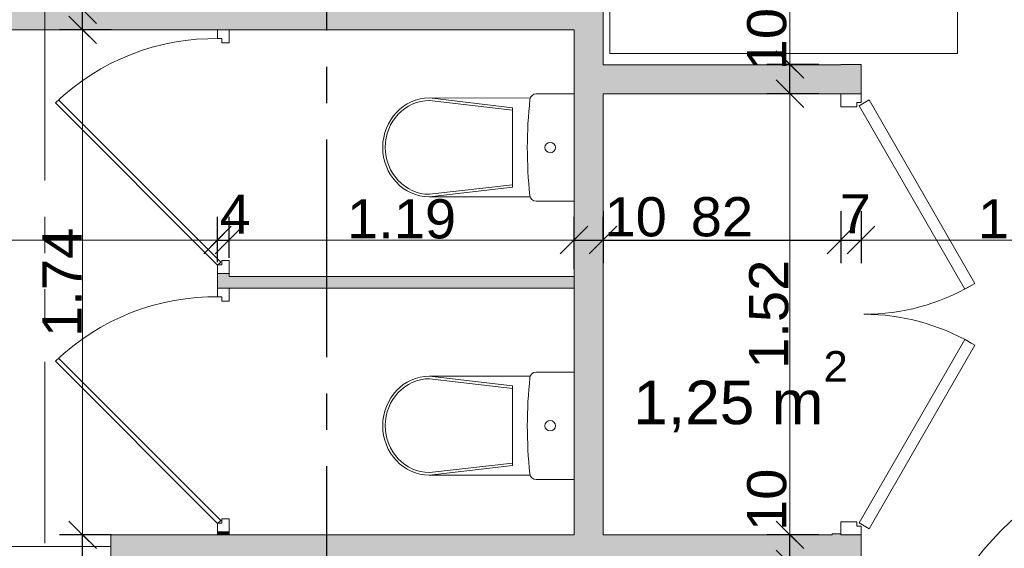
# Model space of a CAD drawing. Extents: x -61922 to 269817, y -51921 to -896.
# Tile 20 of 37: x -34563 to -31166, y -32149 to -30328. Entities that reach past the tile are written whole.
import ezdxf

# ---------------------------------------------------------------- set-up
doc = ezdxf.new("R2010")
doc.units = 0
doc.header["$LTSCALE"] = 0.1
doc.header["$MEASUREMENT"] = 0
doc.linetypes.add('AXES2', pattern=[1.125, 0.75, -0.125, 0.125, -0.125])
doc.linetypes.add('FANTOME2', pattern=[1.25, 0.625, -0.125, 0.125, -0.125, 0.125, -0.125])
doc.layers.get('0').update_dxf_attribs({"lineweight": 9})
doc.layers.get('Defpoints').update_dxf_attribs({"lineweight": 9})
for name, color, linetype, lineweight in [('Cloisons', 7, 'Continuous', 9), ('Cotat_ 1_50', 7, 'Continuous', 9), ('Mobiliers', 7, 'Continuous', 9), ('Murs Périphériques', 7, 'Continuous', 9), ('Plomberie Sanitaire', 7, 'Continuous', 9), ('Poutres', 7, 'Continuous', 9), ('Revetement Sols', 7, 'Continuous', 9)]:
    doc.layers.add(name, color=color, linetype=linetype, lineweight=lineweight)
doc.styles.add('STYLE_GENERE_2', font='swissc.ttf', dxfattribs={"width": 1.25})
doc.dimstyles.new('COTATION_EN_M', dxfattribs={"dimtxt": 135, "dimasz": 45, "dimexe": 80, "dimexo": 10, "dimgap": 3, "dimtad": 1, "dimlfac": 0.001, "dimzin": 0, "dimdsep": 46, "dimtxsty": 'STYLE_GENERE_2', "dimblk": 'OBLIQUE', "dimcen": 2.5, "dimclrd": 256, "dimclre": 256, "dimclrt": 256, "dimadec": 0, "dimazin": 0, "dimtfac": 1, "dimtix": 1, "dimtmove": 1, "dimatfit": 3, "dimldrblk": 'OBLIQUE', "dimfxl": 100, "dimfxlon": 1, "dimtfillclr": 256, "dimtolj": 1, "dimtzin": 1, "dimlwd": -1, "dimarcsym": 0})
doc.dimstyles.new('COTE CM', dxfattribs={"dimtxt": 135, "dimasz": 95, "dimexe": 80, "dimexo": 10, "dimgap": 10, "dimtad": 1, "dimdec": 0, "dimlfac": 0.1, "dimzin": 0, "dimtxsty": 'STYLE_GENERE_2', "dimblk": 'OBLIQUE', "dimcen": 0.09, "dimclrd": 256, "dimclre": 256, "dimclrt": 256, "dimadec": 0, "dimazin": 0, "dimtfac": 1, "dimtdec": 0, "dimtmove": 1, "dimatfit": 3, "dimfxl": 100, "dimfxlon": 1, "dimtolj": 1, "dimtzin": 0, "dimarcsym": 0})

# ---------------------------------------------------------------- blocks, each defined once
blk = doc.blocks.new('_Oblique')
at = {"color": 0, "linetype": 'ByBlock', "lineweight": -2}
blk.add_line((-0.5, -0.5), (0.5, 0.5), dxfattribs=at)
blk = doc.blocks.new('*D881')
at = {"lineweight": -2, "transparency": 16777216}
for p, q in [((-36080.3, -30986.9), (-36080.3, -31166.9)), ((-33880.3, -31162.7), (-33880.3, -31006.9))]:
    blk.add_line(p, q, dxfattribs=at)
at = {"transparency": 16777216}
blk.add_line((-36080.3, -31086.9), (-33880.3, -31086.9), dxfattribs=at)
at = {"layer": 'Defpoints', "color": 0, "transparency": 16777216}
for p in [(-36080.3, -30407.7), (-33880.3, -31086.9), (-33880.3, -31172.7)]:
    blk.add_point(p, dxfattribs=at)
at = {"transparency": 16777216, "xscale": 45, "yscale": 45, "zscale": 45, "rotation": 180}
blk.add_blockref('_Oblique', (-36080.3, -31086.9), dxfattribs=at)
at = {"transparency": 16777216, "xscale": 45, "yscale": 45, "zscale": 45}
blk.add_blockref('_Oblique', (-33880.3, -31086.9), dxfattribs=at)
at = {"transparency": 16777216, "insert": (-34980.3, -31014.5), "char_height": 135, "attachment_point": 5, "style": 'STYLE_GENERE_2'}
blk.add_mtext('\\A1;2.20', dxfattribs=at)
blk = doc.blocks.new('*D882')
at = {"lineweight": -2, "transparency": 16777216}
for p, q in [((-33880.3, -31162.7), (-33880.3, -31006.9)), ((-33840.3, -31147.7), (-33840.3, -31006.9)), ((-33880.3, -31086.9), (-33840.3, -31086.9))]:
    blk.add_line(p, q, dxfattribs=at)
at = {"layer": 'Defpoints', "color": 0, "transparency": 16777216}
for p in [(-33840.3, -31086.9), (-33880.3, -31172.7), (-33840.3, -31157.7)]:
    blk.add_point(p, dxfattribs=at)
at = {"lineweight": -2, "transparency": 16777216, "xscale": 95, "yscale": 95, "zscale": 95, "rotation": 180}
blk.add_blockref('_Oblique', (-33880.3, -31086.9), dxfattribs=at)
at = {"lineweight": -2, "transparency": 16777216, "xscale": 95, "yscale": 95, "zscale": 95}
blk.add_blockref('_Oblique', (-33840.3, -31086.9), dxfattribs=at)
at = {"transparency": 16777216, "insert": (-33819.5, -30997.7), "char_height": 135, "attachment_point": 5, "style": 'STYLE_GENERE_2'}
blk.add_mtext('\\A1;4', dxfattribs=at)
blk = doc.blocks.new('*D883')
at = {"lineweight": -2, "transparency": 16777216}
for p, q in [((-33840.3, -31147.7), (-33840.3, -31006.9)), ((-32650.3, -31186.9), (-32650.3, -31006.9))]:
    blk.add_line(p, q, dxfattribs=at)
at = {"transparency": 16777216}
blk.add_line((-33840.3, -31086.9), (-32650.3, -31086.9), dxfattribs=at)
at = {"layer": 'Defpoints', "color": 0, "transparency": 16777216}
for p in [(-32650.3, -31086.9), (-33840.3, -31157.7), (-32650.3, -31212.7)]:
    blk.add_point(p, dxfattribs=at)
at = {"transparency": 16777216, "xscale": 45, "yscale": 45, "zscale": 45, "rotation": 180}
blk.add_blockref('_Oblique', (-33840.3, -31086.9), dxfattribs=at)
at = {"transparency": 16777216, "xscale": 45, "yscale": 45, "zscale": 45}
blk.add_blockref('_Oblique', (-32650.3, -31086.9), dxfattribs=at)
at = {"transparency": 16777216, "insert": (-33245.3, -31014.6), "char_height": 135, "attachment_point": 5, "style": 'STYLE_GENERE_2'}
blk.add_mtext('\\A1;1.19', dxfattribs=at)
blk = doc.blocks.new('*D884')
at = {"lineweight": -2, "transparency": 16777216}
for p, q in [((-32550.3, -30986.9), (-32550.3, -31166.9)), ((-31730.3, -30986.9), (-31730.3, -31166.9)), ((-32550.3, -31086.9), (-31730.3, -31086.9))]:
    blk.add_line(p, q, dxfattribs=at)
at = {"layer": 'Defpoints', "color": 0, "transparency": 16777216}
for p in [(-32550.3, -30582.7), (-31730.3, -30627.7), (-31730.3, -31086.9)]:
    blk.add_point(p, dxfattribs=at)
at = {"lineweight": -2, "transparency": 16777216, "xscale": 95, "yscale": 95, "zscale": 95, "rotation": 180}
blk.add_blockref('_Oblique', (-32550.3, -31086.9), dxfattribs=at)
at = {"lineweight": -2, "transparency": 16777216, "xscale": 95, "yscale": 95, "zscale": 95}
blk.add_blockref('_Oblique', (-31730.3, -31086.9), dxfattribs=at)
at = {"transparency": 16777216, "insert": (-32140.3, -31007.5), "char_height": 135, "attachment_point": 5, "style": 'STYLE_GENERE_2'}
blk.add_mtext('\\A1;82', dxfattribs=at)
blk = doc.blocks.new('*D885')
at = {"lineweight": -2, "transparency": 16777216}
for p, q in [((-31730.3, -30986.9), (-31730.3, -31166.9)), ((-31660.3, -30986.9), (-31660.3, -31166.9)), ((-31730.3, -31086.9), (-31660.3, -31086.9))]:
    blk.add_line(p, q, dxfattribs=at)
at = {"layer": 'Defpoints', "color": 0, "transparency": 16777216}
for p in [(-31730.3, -30627.7), (-31660.3, -30612.7), (-31660.3, -31086.9)]:
    blk.add_point(p, dxfattribs=at)
at = {"lineweight": -2, "transparency": 16777216, "xscale": 95, "yscale": 95, "zscale": 95, "rotation": 180}
blk.add_blockref('_Oblique', (-31730.3, -31086.9), dxfattribs=at)
at = {"lineweight": -2, "transparency": 16777216, "xscale": 95, "yscale": 95, "zscale": 95}
blk.add_blockref('_Oblique', (-31660.3, -31086.9), dxfattribs=at)
at = {"transparency": 16777216, "insert": (-31680.2, -30996.4), "char_height": 135, "attachment_point": 5, "style": 'STYLE_GENERE_2'}
blk.add_mtext('\\A1;7', dxfattribs=at)
blk = doc.blocks.new('*D886')
at = {"lineweight": -2, "transparency": 16777216}
for p, q in [((-31660.3, -30986.9), (-31660.3, -31166.9)), ((-30479.1, -31186.9), (-30479.1, -31006.9))]:
    blk.add_line(p, q, dxfattribs=at)
at = {"transparency": 16777216}
blk.add_line((-31660.3, -31086.9), (-30479.1, -31086.9), dxfattribs=at)
at = {"layer": 'Defpoints', "color": 0, "transparency": 16777216}
for p in [(-31660.3, -30612.7), (-30479.1, -31086.9), (-30479.1, -31603.3)]:
    blk.add_point(p, dxfattribs=at)
at = {"transparency": 16777216, "xscale": 45, "yscale": 45, "zscale": 45, "rotation": 180}
blk.add_blockref('_Oblique', (-31660.3, -31086.9), dxfattribs=at)
at = {"transparency": 16777216, "xscale": 45, "yscale": 45, "zscale": 45}
blk.add_blockref('_Oblique', (-30479.1, -31086.9), dxfattribs=at)
at = {"transparency": 16777216, "insert": (-31069.7, -31014.6), "char_height": 135, "attachment_point": 5, "style": 'STYLE_GENERE_2'}
blk.add_mtext('\\A1;1.18', dxfattribs=at)
blk = doc.blocks.new('A$C7C8A2EC4')
at = {"layer": 'Cloisons'}
for p, q in [((0, 0), (-40, 0)), ((-30, 0), (-40, 0)), ((-40, 0), (-40, -45)), ((-10, 0), (-30, 0)), ((0, 0), (-10, 0)), ((0, -30), (0, 0)), ((-15, -45), (-15, -30)), ((-15, -30), (0, -30)), ((-40, -45), (-15, -45)), ((547.9, -240.8), (-11.2, -800)), ((558.5, -251.5), (-0.6, -810.6)), ((-40, -840), (-40, -795)), ((-40, -795), (-15, -795)), ((-15, -795), (-15, -810)), ((-15, -810), (0, -810)), ((-11.2, -800), (0, -811.2)), ((0, -810), (0, -840))]:
    blk.add_line(p, q, dxfattribs=at)
at = {"layer": 'Cloisons', "color": 7, "linetype": 'Continuous'}
blk.add_line((0, -840), (-40, -840), dxfattribs=at)
at = {"layer": 'Cloisons', "color": 59, "linetype": 'Continuous', "lineweight": 20}
for p, q in [((-30, -840), (-40, -840)), ((-10, -840), (-30, -840)), ((0, -840), (-10, -840))]:
    blk.add_line(p, q, dxfattribs=at)
at = {"layer": 'Cloisons'}
blk.add_arc((10, -820), 790, 46.0277, 91.2008, dxfattribs=at)
blk = doc.blocks.new('*D945')
at = {"lineweight": -2, "ltscale": 10, "transparency": 16777216}
for p, q in [((-49175.8, -32475.2), (-49319.8, -32583.2)), ((-46395, -36184.1), (-46539, -36292.1))]:
    blk.add_line(p, q, dxfattribs=at)
at = {"ltscale": 10, "transparency": 16777216}
blk.add_line((-49255.8, -32535.2), (-46475, -36244.1), dxfattribs=at)
at = {"layer": 'Defpoints', "color": 0, "ltscale": 10, "transparency": 16777216}
for p in [(671.9, -896.2), (-48934.3, -32294.2), (-46475, -36244.1)]:
    blk.add_point(p, dxfattribs=at)
at = {"ltscale": 10, "transparency": 16777216, "xscale": 45, "yscale": 45, "zscale": 45}
for p, rotation in [((-49255.8, -32535.2), 126.8603809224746), ((-46475, -36244.1), 306.8603809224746)]:
    blk.add_blockref('_Oblique', p, dxfattribs=dict(at, rotation=rotation))
at = {"ltscale": 10, "transparency": 16777216, "insert": (-47923.2, -34433), "char_height": 135, "attachment_point": 5, "rotation": 126.8604, "style": 'STYLE_GENERE_2'}
blk.add_mtext('\\A1;4.64', dxfattribs=at)
blk = doc.blocks.new('*D965')
at = {"lineweight": -2, "ltscale": 10, "transparency": 16777216}
for p, q in [((-34245.6, -32102.7), (-34425.6, -32102.7)), ((-34345.6, -32742.7), (-34345.6, -32102.7)), ((-34245.6, -32742.7), (-34425.6, -32742.7))]:
    blk.add_line(p, q, dxfattribs=at)
at = {"layer": 'Defpoints', "color": 0, "ltscale": 10, "transparency": 16777216}
for p in [(-34345.6, -32102.7), (-34037.6, -32102.7), (-34037.6, -32742.7)]:
    blk.add_point(p, dxfattribs=at)
at = {"lineweight": -2, "ltscale": 10, "transparency": 16777216, "xscale": 95, "yscale": 95, "zscale": 95}
for p, rotation in [((-34345.6, -32102.7), 90), ((-34345.6, -32742.7), 270)]:
    blk.add_blockref('_Oblique', p, dxfattribs=dict(at, rotation=rotation))
at = {"ltscale": 10, "transparency": 16777216, "insert": (-34424.9, -32422.7), "char_height": 135, "attachment_point": 5, "rotation": 90, "style": 'STYLE_GENERE_2'}
blk.add_mtext('\\A1;64', dxfattribs=at)
blk = doc.blocks.new('*D966')
at = {"lineweight": -2, "ltscale": 10, "transparency": 16777216}
for p, q in [((-34245.6, -30362.7), (-34425.6, -30362.7)), ((-34245.6, -32102.7), (-34425.6, -32102.7))]:
    blk.add_line(p, q, dxfattribs=at)
at = {"ltscale": 10, "transparency": 16777216}
blk.add_line((-34345.6, -32102.7), (-34345.6, -30362.7), dxfattribs=at)
at = {"layer": 'Defpoints', "color": 0, "ltscale": 10, "transparency": 16777216}
for p in [(-34345.6, -30362.7), (-33669.7, -30362.7), (-34037.6, -32102.7)]:
    blk.add_point(p, dxfattribs=at)
at = {"ltscale": 10, "transparency": 16777216, "xscale": 45, "yscale": 45, "zscale": 45}
for p, rotation in [((-34345.6, -30362.7), 90), ((-34345.6, -32102.7), 270)]:
    blk.add_blockref('_Oblique', p, dxfattribs=dict(at, rotation=rotation))
at = {"ltscale": 10, "transparency": 16777216, "insert": (-34416.6, -31232.7), "char_height": 135, "attachment_point": 5, "rotation": 90, "style": 'STYLE_GENERE_2'}
blk.add_mtext('\\A1;1.74', dxfattribs=at)
blk = doc.blocks.new('*D967')
at = {"lineweight": -2, "ltscale": 10, "transparency": 16777216}
for p, q in [((-34245.6, -30292.7), (-34425.6, -30292.7)), ((-34345.6, -30362.7), (-34345.6, -30292.7)), ((-34245.6, -30362.7), (-34425.6, -30362.7))]:
    blk.add_line(p, q, dxfattribs=at)
at = {"layer": 'Defpoints', "color": 0, "ltscale": 10, "transparency": 16777216}
for p in [(-34345.6, -30292.7), (-33669.7, -30292.7), (-33669.7, -30362.7)]:
    blk.add_point(p, dxfattribs=at)
at = {"lineweight": -2, "ltscale": 10, "transparency": 16777216, "xscale": 95, "yscale": 95, "zscale": 95}
for p, rotation in [((-34345.6, -30292.7), 90), ((-34345.6, -30362.7), 270)]:
    blk.add_blockref('_Oblique', p, dxfattribs=dict(at, rotation=rotation))
at = {"ltscale": 10, "transparency": 16777216, "insert": (-34423.1, -30213.7), "char_height": 135, "attachment_point": 5, "rotation": 90, "style": 'STYLE_GENERE_2'}
blk.add_mtext('\\A1;7', dxfattribs=at)
blk = doc.blocks.new('*D971')
at = {"lineweight": -2, "ltscale": 10, "transparency": 16777216}
for p, q in [((-31805.6, -32102.7), (-31985.6, -32102.7)), ((-31905.6, -32202.7), (-31905.6, -32102.7)), ((-31805.6, -32202.7), (-31985.6, -32202.7))]:
    blk.add_line(p, q, dxfattribs=at)
at = {"layer": 'Defpoints', "color": 0, "ltscale": 10, "transparency": 16777216}
for p in [(-31905.6, -32102.7), (-31760.3, -32102.7), (-31760.3, -32202.7)]:
    blk.add_point(p, dxfattribs=at)
at = {"lineweight": -2, "ltscale": 10, "transparency": 16777216, "xscale": 95, "yscale": 95, "zscale": 95}
for p, rotation in [((-31905.6, -32102.7), 90), ((-31905.6, -32202.7), 270)]:
    blk.add_blockref('_Oblique', p, dxfattribs=dict(at, rotation=rotation))
at = {"ltscale": 10, "transparency": 16777216, "insert": (-31984.9, -31981.9), "char_height": 135, "attachment_point": 5, "rotation": 90, "style": 'STYLE_GENERE_2'}
blk.add_mtext('\\A1;10', dxfattribs=at)
blk = doc.blocks.new('*D972')
at = {"lineweight": -2, "ltscale": 10, "transparency": 16777216}
for p, q in [((-31805.6, -30582.7), (-31985.6, -30582.7)), ((-31805.6, -32102.7), (-31985.6, -32102.7))]:
    blk.add_line(p, q, dxfattribs=at)
at = {"ltscale": 10, "transparency": 16777216}
blk.add_line((-31905.6, -32102.7), (-31905.6, -30582.7), dxfattribs=at)
at = {"layer": 'Defpoints', "color": 0, "ltscale": 10, "transparency": 16777216}
for p in [(-31905.6, -30582.7), (-31730.3, -30582.7), (-31760.3, -32102.7)]:
    blk.add_point(p, dxfattribs=at)
at = {"ltscale": 10, "transparency": 16777216, "xscale": 45, "yscale": 45, "zscale": 45}
for p, rotation in [((-31905.6, -30582.7), 90), ((-31905.6, -32102.7), 270)]:
    blk.add_blockref('_Oblique', p, dxfattribs=dict(at, rotation=rotation))
at = {"ltscale": 10, "transparency": 16777216, "insert": (-31978, -31342.7), "char_height": 135, "attachment_point": 5, "rotation": 90, "style": 'STYLE_GENERE_2'}
blk.add_mtext('\\A1;1.52', dxfattribs=at)
blk = doc.blocks.new('*D973')
at = {"lineweight": -2, "ltscale": 10, "transparency": 16777216}
for p, q in [((-31805.6, -30482), (-31985.6, -30482)), ((-31905.6, -30582.7), (-31905.6, -30482)), ((-31805.6, -30582.7), (-31985.6, -30582.7))]:
    blk.add_line(p, q, dxfattribs=at)
at = {"layer": 'Defpoints', "color": 0, "ltscale": 10, "transparency": 16777216}
for p in [(-31905.6, -30482), (-31660.3, -30482), (-31730.3, -30582.7)]:
    blk.add_point(p, dxfattribs=at)
at = {"lineweight": -2, "ltscale": 10, "transparency": 16777216, "xscale": 95, "yscale": 95, "zscale": 95}
for p, rotation in [((-31905.6, -30482), 90), ((-31905.6, -30582.7), 270)]:
    blk.add_blockref('_Oblique', p, dxfattribs=dict(at, rotation=rotation))
at = {"ltscale": 10, "transparency": 16777216, "insert": (-31984.9, -30394.6), "char_height": 135, "attachment_point": 5, "rotation": 90, "style": 'STYLE_GENERE_2'}
blk.add_mtext('\\A1;10', dxfattribs=at)
blk = doc.blocks.new('*D974')
at = {"lineweight": -2, "ltscale": 10, "transparency": 16777216}
for p, q in [((-32005.6, -27895.4), (-31825.6, -27895.4)), ((-31805.6, -30482), (-31985.6, -30482))]:
    blk.add_line(p, q, dxfattribs=at)
at = {"ltscale": 10, "transparency": 16777216}
blk.add_line((-31905.6, -30482), (-31905.6, -27895.4), dxfattribs=at)
at = {"layer": 'Defpoints', "color": 0, "ltscale": 10, "transparency": 16777216}
for p in [(-32550.3, -27895.4), (-31905.6, -27895.4), (-31660.3, -30482)]:
    blk.add_point(p, dxfattribs=at)
at = {"ltscale": 10, "transparency": 16777216, "xscale": 45, "yscale": 45, "zscale": 45}
for p, rotation in [((-31905.6, -27895.4), 90), ((-31905.6, -30482), 270)]:
    blk.add_blockref('_Oblique', p, dxfattribs=dict(at, rotation=rotation))
at = {"ltscale": 10, "transparency": 16777216, "insert": (-31978, -29188.7), "char_height": 135, "attachment_point": 5, "rotation": 90, "style": 'STYLE_GENERE_2'}
blk.add_mtext('\\A1;2.59', dxfattribs=at)
blk = doc.blocks.new('*D976')
at = {"lineweight": -2, "ltscale": 10, "transparency": 16777216}
for p, q in [((-32650.3, -31086.9), (-32650.3, -31006.9)), ((-32550.3, -31086.9), (-32550.3, -31006.9)), ((-32650.3, -31086.9), (-32550.3, -31086.9))]:
    blk.add_line(p, q, dxfattribs=at)
at = {"layer": 'Defpoints', "color": 0, "ltscale": 10, "transparency": 16777216}
for p in [(-32650.3, -31086.9), (-32550.3, -31086.9), (-32550.3, -31086.9)]:
    blk.add_point(p, dxfattribs=at)
at = {"lineweight": -2, "ltscale": 10, "transparency": 16777216, "xscale": 95, "yscale": 95, "zscale": 95, "rotation": 180}
blk.add_blockref('_Oblique', (-32650.3, -31086.9), dxfattribs=at)
at = {"lineweight": -2, "ltscale": 10, "transparency": 16777216, "xscale": 95, "yscale": 95, "zscale": 95}
blk.add_blockref('_Oblique', (-32550.3, -31086.9), dxfattribs=at)
at = {"ltscale": 10, "transparency": 16777216, "insert": (-32437.9, -31007.6), "char_height": 135, "attachment_point": 5, "style": 'STYLE_GENERE_2'}
blk.add_mtext('\\A1;10', dxfattribs=at)

msp = doc.modelspace()

# ---------------------------------------------------------------- hatches: boundary and pattern name
at = {"layer": 'Cloisons', "linetype": 'Continuous', "lineweight": 60}
for points in [[(-32650.343, -30482.676), (-32550.343, -30482.676), (-32550.343, -27895.357), (-32650.343, -27895.357)], [(-36080.343, -30362.676), (-32650.343, -30362.676), (-32650.343, -30292.676), (-36080.343, -30292.676)], [(-32650.343, -30582.676), (-31730.343, -30582.676), (-31730.343, -30482.676), (-32650.343, -30482.676)], [(-31730.343, -30582.676), (-31660.343, -30582.676), (-31660.343, -30481.968), (-31730.343, -30481.968)], [(-32650.343, -32102.676), (-32550.343, -32102.676), (-32550.343, -30582.676), (-32650.343, -30582.676)], [(-34148.282, -32742.676), (-34148.282, -32202.676), (-34248.282, -32102.676), (-34248.282, -32742.676)], [(-31760.343, -32102.676), (-34248.282, -32102.676), (-34148.282, -32202.676), (-31760.343, -32202.676)], [(-31660.343, -32742.676), (-31660.343, -32099.423), (-31760.343, -32099.423), (-31760.343, -32742.676)]]:
    msp.add_hatch(color=7, dxfattribs=at).paths.add_polyline_path(points, flags=0)
at = {"layer": 'Cloisons', "linetype": 'Continuous', "lineweight": 9}
for color, points in [(9, [(-33840.343, -31202.676), (-33880.343, -31202.676), (-33880.343, -31252.676), (-33840.343, -31252.676)]), (9, [(-32650.343, -31212.675), (-33840.343, -31212.676), (-33840.343, -31252.676), (-32650.343, -31252.675)]), (7, [(-33840.342, -32092.676), (-33880.342, -32092.676), (-33880.342, -32102.676), (-33840.342, -32102.676)])]:
    msp.add_hatch(color=color, dxfattribs=at).paths.add_polyline_path(points, flags=0)

# ---------------------------------------------------------------- linework, layer by layer
at = {"linetype": 'AXES2', "lineweight": 30, "ltscale": 10000}
msp.add_line((-33504.127, -27365.413), (-33504.127, -43336.485), dxfattribs=at)
for p, q in [((-33840.343, -31212.676), (-32650.343, -31212.675)), ((-33840.343, -31252.676), (-32650.343, -31252.675))]:
    msp.add_line(p, q)
at = {"layer": 'Cloisons', "color": 7, "linetype": 'Continuous'}
for p, q in [((-32550.343, -30482.676), (-32550.343, -27895.357)), ((-36080.343, -30362.676), (-32650.343, -30362.676)), ((-33840.344, -30362.676), (-33880.344, -30362.676)), ((-32650.343, -30362.676), (-32650.343, -30482.676)), ((-32650.343, -30482.676), (-32650.343, -30582.676)), ((-31730.343, -30482.676), (-32550.343, -30482.676)), ((-31730.343, -30481.968), (-31730.343, -30482.676)), ((-31660.343, -30481.968), (-31730.343, -30481.968)), ((-31660.343, -30582.676), (-31660.343, -30481.968)), ((-32650.343, -30582.676), (-32650.343, -32102.676)), ((-32550.343, -30582.676), (-31730.343, -30582.676)), ((-32550.343, -32102.676), (-32550.343, -30582.676)), ((-31660.343, -30582.676), (-31730.343, -30582.676)), ((-33880.343, -31202.676), (-33840.343, -31202.676)), ((-33880.343, -31202.676), (-33880.343, -31252.676)), ((-33840.343, -31212.676), (-33840.343, -31202.676)), ((-32650.343, -31252.675), (-32650.343, -31212.675)), ((-33880.343, -31252.676), (-33840.343, -31252.676)), ((-33880.342, -32092.676), (-33840.342, -32092.676)), ((-33880.342, -32092.676), (-33880.342, -32102.676)), ((-33840.342, -32102.676), (-33840.342, -32092.676)), ((-34248.282, -32102.676), (-34248.282, -32742.676)), ((-32650.343, -32102.676), (-34248.282, -32102.676)), ((-33880.342, -32102.676), (-33840.342, -32102.676)), ((-31760.343, -32102.676), (-32550.343, -32102.676)), ((-31730.343, -32099.423), (-31760.343, -32099.423)), ((-31760.343, -32099.423), (-31760.343, -32102.676)), ((-31660.343, -32742.676), (-31660.343, -32099.423))]:
    msp.add_line(p, q, dxfattribs=at)
at = {"layer": 'Cloisons', "color": 59, "linetype": 'Continuous', "lineweight": 20}
for p, q in [((-31720.343, -30582.676), (-31730.343, -30582.676)), ((-31670.343, -30582.676), (-31720.343, -30582.676)), ((-31660.343, -30582.676), (-31670.343, -30582.676)), ((-31720.343, -32102.676), (-31730.343, -32102.676)), ((-31670.343, -32102.676), (-31720.343, -32102.676)), ((-31660.343, -32102.676), (-31670.343, -32102.676))]:
    msp.add_line(p, q, dxfattribs=at)
at = {"layer": 'Cloisons'}
for p, q in [((-31730.343, -30582.676), (-31730.343, -30627.676)), ((-31660.343, -30612.676), (-31660.343, -30582.676)), ((-31730.343, -30627.676), (-31675.343, -30627.676)), ((-31675.343, -30627.676), (-31675.343, -30612.676)), ((-31675.343, -30612.676), (-31660.343, -30612.676)), ((-31666.994, -30623.836), (-31632.353, -30603.836)), ((-31301.994, -31256.035), (-31666.994, -30623.836)), ((-31632.353, -30603.836), (-31267.353, -31236.035)), ((-31267.353, -31236.035), (-31301.994, -31256.035)), ((-31301.994, -31429.317), (-31666.994, -32061.516)), ((-31632.353, -32081.516), (-31267.353, -31449.317)), ((-31267.353, -31449.317), (-31301.994, -31429.317)), ((-31730.343, -32102.676), (-31730.343, -32057.676)), ((-31730.343, -32057.676), (-31675.343, -32057.676)), ((-31675.343, -32057.676), (-31675.343, -32072.676)), ((-31675.343, -32072.676), (-31660.343, -32072.676)), ((-31666.994, -32061.516), (-31632.353, -32081.516)), ((-31660.343, -32072.676), (-31660.343, -32102.676))]:
    msp.add_line(p, q, dxfattribs=at)
at = {"layer": 'Cloisons', "color": 9, "linetype": 'Continuous'}
for p, q in [((-32650.343, -31212.675), (-33840.343, -31212.676)), ((-33840.343, -31252.676), (-32650.343, -31252.675))]:
    msp.add_line(p, q, dxfattribs=at)
at = {"layer": 'Cloisons'}
for centre, radius, start, end in [((-31650.343, -30602.676), 740, 270, 300), ((-31650.343, -32082.676), 740, 60, 90), ((-30512.492, -32752.604), 940, 90, 180)]:
    msp.add_arc(centre, radius, start, end, dxfattribs=at)
at = {"layer": 'Cotat_ 1_50', "color": 7, "linetype": 'Continuous', "lineweight": 20}
for p, q in [((-34251.881, -30362.676), (-34439.381, -30362.676)), ((-34251.881, -30362.676), (-34439.381, -30362.676)), ((-32650.343, -30440.301), (-32650.343, -30627.801)), ((-31905.111, -30482.676), (-32092.611, -30482.676)), ((-31905.111, -30482.676), (-32092.611, -30482.676)), ((-31905.111, -30582.676), (-32092.611, -30582.676)), ((-31905.111, -30582.676), (-32092.611, -30582.676)), ((-33572.678, -32102.676), (-33760.178, -32102.676)), ((-31905.111, -32102.676), (-32092.611, -32102.676)), ((-31905.111, -32102.676), (-32092.611, -32102.676))]:
    msp.add_line(p, q, dxfattribs=at)
at = {"layer": 'Mobiliers', "color": 253}
for p, q in [((-32527.505, -30443.699), (-32527.505, -29843.699)), ((-31327.505, -29843.699), (-31327.505, -30443.699)), ((-31327.505, -30443.699), (-32527.505, -30443.699))]:
    msp.add_line(p, q, dxfattribs=at)
at = {"layer": 'Murs Périphériques', "color": 7, "linetype": 'Continuous'}
msp.add_line((-36080.343, -32142.676), (-34248.282, -32142.676), dxfattribs=at)
at = {"layer": 'Plomberie Sanitaire', "linetype": 'Continuous'}
for p, q in [((-32801.665, -30597.651), (-33149.352, -30597.269)), ((-33148.889, -30597.269), (-32862.72, -30630.736)), ((-32650.139, -30583.159), (-32780.6, -30583.015)), ((-33148.899, -30605.961), (-32862.73, -30639.428)), ((-32862.871, -30767.925), (-32862.72, -30630.736)), ((-32862.871, -30767.925), (-32863.022, -30905.113)), ((-33149.264, -30937.951), (-32863.022, -30905.113)), ((-33149.255, -30929.259), (-32863.012, -30896.422)), ((-32801.827, -30938.333), (-33149.726, -30937.95)), ((-32650.547, -30953.159), (-32781.007, -30953.015)), ((-32650.139, -31541.89), (-32780.6, -31541.747)), ((-32801.665, -31556.383), (-33149.352, -31556)), ((-33148.899, -31564.692), (-32862.73, -31598.159)), ((-33148.889, -31556.001), (-32862.72, -31589.468)), ((-32862.871, -31726.656), (-32862.72, -31589.468)), ((-32862.871, -31726.656), (-32863.022, -31863.845)), ((-33149.255, -31887.99), (-32863.012, -31855.153)), ((-33149.264, -31896.682), (-32863.022, -31863.845)), ((-32801.827, -31897.064), (-33149.726, -31896.682)), ((-32650.547, -31911.89), (-32781.007, -31911.746))]:
    msp.add_line(p, q, dxfattribs=at)
at = {"layer": 'Plomberie Sanitaire', "color": 7, "linetype": 'Continuous', "lineweight": 20}
for p, q in [((-32650.139, -30583.159), (-32650.547, -30953.159)), ((-32650.139, -31541.89), (-32650.547, -31911.89))]:
    msp.add_line(p, q, dxfattribs=at)
at = {"layer": 'Plomberie Sanitaire', "linetype": 'Continuous'}
for centre, major_axis, ratio, start_param, end_param in [((-33149.539, -30767.609), (0.187, 170.341), 0.94401118, 0, 3.14159265), ((-32780.623, -30604.503), (-21.975, 0.024), 0.97780811, 4.71238898, 6.1737848), ((-33149.077, -30767.61), (0.178, 161.649), 0.9426397, 0, 3.14159265), ((-31192.652, -30769.762), (-1618.906, 1.781), 0.97780811, 6.17821652, 6.38803212), ((-32780.983, -30931.528), (-21.975, 0.024), 0.97780811, 0.1004151, 1.57079633), ((-32780.623, -31563.234), (-21.975, 0.024), 0.97780811, 4.71238898, 6.1737848), ((-33149.539, -31726.341), (0.187, 170.341), 0.94401118, 0, 3.14159265), ((-33149.077, -31726.341), (0.178, 161.649), 0.9426397, 0, 3.14159265), ((-31192.652, -31728.494), (-1618.906, 1.781), 0.97780811, 6.17821652, 6.38803212), ((-32780.983, -31890.259), (-21.975, 0.024), 0.97780811, 0.1004151, 1.57079633)]:
    msp.add_ellipse(centre, major_axis=major_axis, ratio=ratio, start_param=start_param, end_param=end_param, dxfattribs=at)
for centre in [(-32732.676, -30768.068), (-32732.676, -31726.799)]:
    msp.add_ellipse(centre, major_axis=(-18.382, 0.02), ratio=0.97780811, dxfattribs=at)
at = {"layer": 'Poutres', "linetype": 'FANTOME2', "ltscale": 10000}
msp.add_line((-34476.274, -27756.671), (-34476.274, -34419.847), dxfattribs=at)

# ---------------------------------------------------------------- block references
at = {"xscale": -1}
for p in [(-33880.342, -30362.676), (-33880.342, -31252.676)]:
    msp.add_blockref('A$C7C8A2EC4', p, dxfattribs=at)

# ---------------------------------------------------------------- texts
at = {"layer": 'Revetement Sols', "color": 7, "linetype": 'Continuous', "lineweight": 20, "insert": (-32446.475, -31749.282), "char_height": 150, "attachment_point": 7, "style": 'STYLE_GENERE_2'}
msp.add_mtext('{1,25 m\\A1{\\H0.7x;\\S2^  ;}}', dxfattribs=at)

# ---------------------------------------------------------------- dimensions: what is measured, and where the dimension line sits
at = {"ltscale": 10}
for base, p1, p2, angle, dimstyle, picture, middle in [((-46475.035, -36244.115), (-48934.286, -32294.152), (671.887, -896.158), 126.860381, 'COTATION_EN_M', '*D945', (-47923.248, -34433.018)), ((-31905.611, -27895.357), (-31660.343, -30481.968), (-32550.343, -27895.357), 90, 'COTATION_EN_M', '*D974', (-31977.996, -29188.663)), ((-34345.631, -30362.676), (-34037.632, -32102.676), (-33669.693, -30362.676), 90, 'COTATION_EN_M', '*D966', (-34416.569, -31232.676)), ((-31905.611, -30582.676), (-31760.343, -32102.676), (-31730.343, -30582.676), 90, 'COTATION_EN_M', '*D972', (-31977.996, -31342.676)), ((-34345.631, -32102.676), (-34037.632, -32742.676), (-34037.632, -32102.676), 90, 'COTE CM', '*D965', (-34424.928, -32422.676))]:
    dim = msp.add_linear_dim(base=base, p1=p1, p2=p2, angle=angle, dimstyle=dimstyle, dxfattribs=at)
    dim.commit()
    dim.dimension.update_dxf_attribs({"geometry": picture, "text_midpoint": middle})
for base, p1, p2, picture, middle in [((-34345.631, -30292.676), (-33669.693, -30362.676), (-33669.693, -30292.676), '*D967', (-34345.631, -30213.745)), ((-31905.611, -30481.968), (-31730.343, -30582.676), (-31660.343, -30481.968), '*D973', (-31905.611, -30394.597)), ((-31905.611, -32102.676), (-31760.343, -32202.676), (-31760.343, -32102.676), '*D971', (-31905.611, -31981.933))]:
    dim = msp.add_linear_dim(base=base, p1=p1, p2=p2, angle=90, dimstyle='COTE CM', dxfattribs=at)
    dim.commit()
    dim.dimension.update_dxf_attribs({"geometry": picture, "text_midpoint": middle, "dimtype": 160})
for base, p1, p2, dimstyle, picture, middle in [((-33880.343, -31086.914), (-36080.343, -30407.676), (-33880.343, -31172.676), 'COTATION_EN_M', '*D881', (-34980.343, -31014.529)), ((-31730.343, -31086.914), (-32550.343, -30582.676), (-31730.343, -30627.676), 'COTE CM', '*D884', (-32140.343, -31007.529)), ((-30479.128, -31086.914), (-31660.343, -30612.676), (-30479.128, -31603.305), 'COTATION_EN_M', '*D886', (-31069.736, -31014.617)), ((-32650.343, -31086.914), (-33840.343, -31157.676), (-32650.343, -31212.675), 'COTATION_EN_M', '*D883', (-33245.343, -31014.617))]:
    dim = msp.add_linear_dim(base=base, p1=p1, p2=p2, dimstyle=dimstyle)
    dim.commit()
    dim.dimension.update_dxf_attribs({"geometry": picture, "text_midpoint": middle})
for base, p1, p2, picture, middle in [((-31660.343, -31086.914), (-31730.343, -30627.676), (-31660.343, -30612.676), '*D885', (-31680.233, -31073.935)), ((-33840.343, -31086.914), (-33880.343, -31172.676), (-33840.343, -31157.676), '*D882', (-33819.472, -31075.58))]:
    dim = msp.add_linear_dim(base=base, p1=p1, p2=p2, dimstyle='COTE CM')
    dim.commit()
    dim.dimension.update_dxf_attribs({"geometry": picture, "text_midpoint": middle, "dimtype": 160})
dim = msp.add_linear_dim(base=(-32550.343, -31086.914), p1=(-32650.343, -31086.914), p2=(-32550.343, -31086.914), dimstyle='COTE CM', dxfattribs=at)
dim.commit()
dim.dimension.update_dxf_attribs({"geometry": '*D976', "text_midpoint": (-32437.947, -31086.914), "dimtype": 160})

doc.saveas('drawing.dxf')
